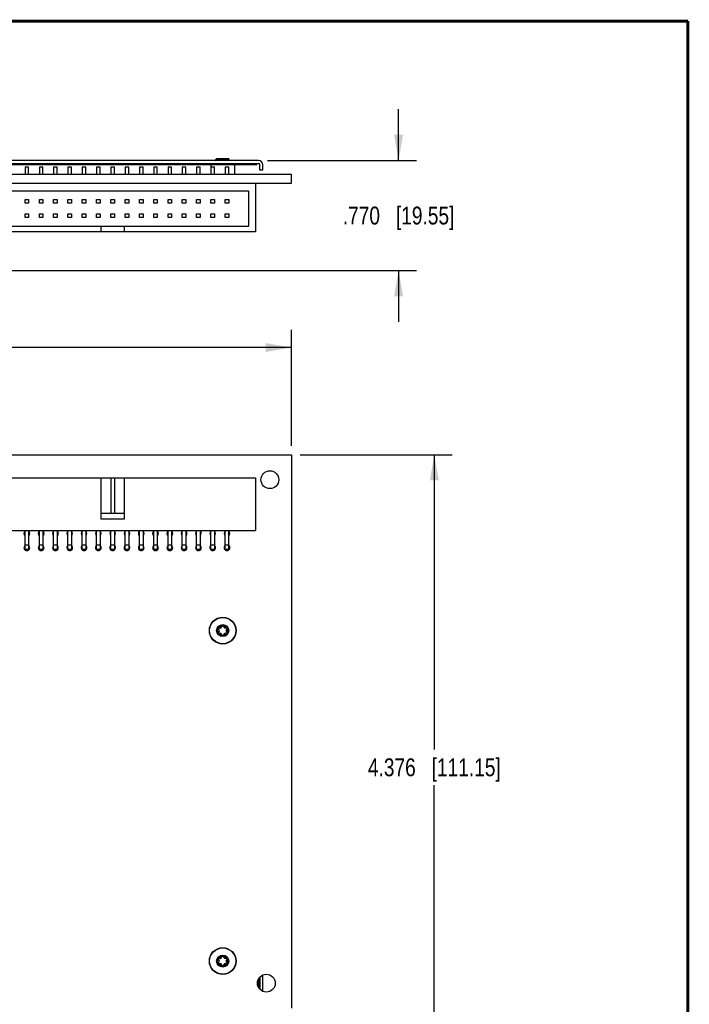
# Model space of a CAD drawing. Header units: inches. Extents: x 0.2 to 16.8, y 0.2 to 10.8.
# Tile 25 of 25: x 12.1 to 16.8, y 3.9 to 10.8. Entities that reach past the tile are written whole.
import ezdxf

# ---------------------------------------------------------------- set-up
doc = ezdxf.new("R2010")
doc.units = ezdxf.units.IN
doc.header["$LTSCALE"] = 0.935
doc.header["$MEASUREMENT"] = 0
doc.layers.get('0').update_dxf_attribs({"linetype": 'CONTINUOUS'})
doc.layers.add('DIMENSIONS', color=7, linetype='CONTINUOUS')
doc.styles.get("Standard").update_dxf_attribs({"font": 'txt', "width": 0.8})
doc.dimstyles.new('DIMSTYLE_2', dxfattribs={"dimtxt": 0.125, "dimasz": 0.18, "dimexe": 0.18, "dimexo": 0.0625, "dimgap": 0.09, "dimtad": 0, "dimtih": 1, "dimtoh": 1, "dimdec": 3, "dimzin": 4, "dimdsep": 46, "dimtxsty": 'STANDARD', "dimblk": '_FILLED', "dimblk1": '_FILLED', "dimblk2": '_FILLED', "dimcen": 0.09, "dimadec": 0, "dimazin": 0, "dimtp": 0.01, "dimtm": 0.01, "dimtfac": 1, "dimtdec": 3, "dimtofl": 0, "dimtmove": 0, "dimatfit": 3, "dimldrblk": '_FILLED', "dimfxl": 1, "dimtolj": 1, "dimtzin": 4, "dimarcsym": 0})

# ---------------------------------------------------------------- blocks, each defined once
blk = doc.blocks.new('_FILLED')
at = {"color": 0, "linetype": 'BYBLOCK'}
blk.add_solid([(0, 0), (-1, 0.174), (-1, -0.174)], dxfattribs=at)
blk = doc.blocks.new('*D14')
at = {"layer": 'DIMENSIONS', "color": 2, "linetype": 'CONTINUOUS'}
for p, q in [((14.0392, 7.7241), (15.1017, 7.7241)), ((14.9767, 7.7241), (14.9767, 5.6611)), ((14.9767, 3.3481), (14.9767, 5.4111)), ((10.5412, 3.3481), (15.1017, 3.3481))]:
    blk.add_line(p, q, dxfattribs=at)
at = {"layer": 'DIMENSIONS', "color": 2, "linetype": 'CONTINUOUS', "xscale": 0.18, "yscale": 0.18, "zscale": 0.18}
for p, rotation in [((14.9767, 7.7241), 90), ((14.9767, 3.3481), 270)]:
    blk.add_blockref('_FILLED', p, dxfattribs=dict(at, rotation=rotation))
at = {"layer": 'DIMENSIONS', "color": 2, "linetype": 'CONTINUOUS', "insert": (14.9767, 5.5986), "char_height": 0.125, "width": 1.425, "attachment_point": 2, "line_spacing_factor": 0.9}
blk.add_mtext('4.376{\\Ftxt.shx;\\W1.000000;\\H0.125000; }[111.15]', dxfattribs=at)
blk = doc.blocks.new('*D15')
at = {"layer": 'DIMENSIONS', "color": 2, "linetype": 'CONTINUOUS'}
for p, q in [((6.8541, 7.5716), (6.8541, 8.5991)), ((13.9767, 7.7866), (13.9767, 8.5991)), ((6.8541, 8.4741), (9.6404, 8.4741)), ((13.9767, 8.4741), (11.1904, 8.4741))]:
    blk.add_line(p, q, dxfattribs=at)
at = {"layer": 'DIMENSIONS', "color": 2, "linetype": 'CONTINUOUS', "xscale": 0.18, "yscale": 0.18, "zscale": 0.18, "rotation": 180}
blk.add_blockref('_FILLED', (6.8541, 8.4741), dxfattribs=at)
at = {"layer": 'DIMENSIONS', "color": 2, "linetype": 'CONTINUOUS', "xscale": 0.18, "yscale": 0.18, "zscale": 0.18}
blk.add_blockref('_FILLED', (13.9767, 8.4741), dxfattribs=at)
at = {"layer": 'DIMENSIONS', "color": 2, "linetype": 'CONTINUOUS', "insert": (10.4154, 8.5366), "char_height": 0.125, "width": 1.425, "attachment_point": 2, "line_spacing_factor": 0.9}
blk.add_mtext('7.123{\\Ftxt.shx;\\W1.000000;\\H0.125000; }[180.92]', dxfattribs=at)
blk = doc.blocks.new('*D17')
at = {"layer": 'DIMENSIONS', "color": 2, "linetype": 'CONTINUOUS'}
for p, q in [((14.7267, 9.7828), (14.7267, 10.1428)), ((13.8092, 9.7828), (14.8517, 9.7828)), ((11.8647, 9.0131), (14.8517, 9.0131)), ((14.7267, 9.0131), (14.7267, 8.6531))]:
    blk.add_line(p, q, dxfattribs=at)
at = {"layer": 'DIMENSIONS', "color": 2, "linetype": 'CONTINUOUS', "xscale": 0.18, "yscale": 0.18, "zscale": 0.18}
for p, rotation in [((14.7267, 9.7828), 270), ((14.7267, 9.0131), 90)]:
    blk.add_blockref('_FILLED', p, dxfattribs=dict(at, rotation=rotation))
at = {"layer": 'DIMENSIONS', "color": 2, "linetype": 'CONTINUOUS', "insert": (14.7267, 9.4604), "char_height": 0.125, "width": 1.225, "attachment_point": 2, "line_spacing_factor": 0.9}
blk.add_mtext('.770{\\Ftxt.shx;\\W1.000000;\\H0.125000; }[19.55]', dxfattribs=at)

msp = doc.modelspace()

# ---------------------------------------------------------------- linework, layer by layer
at = {"color": 6, "linetype": 'CONTINUOUS'}
for p, q in [((13.4475, 9.7882), (13.4564, 9.797)), ((13.4475, 9.785), (13.4475, 9.7882)), ((13.4755, 9.7882), (13.4478, 9.7882)), ((13.4554, 9.7866), (13.4505, 9.786)), ((13.4603, 9.7871), (13.4554, 9.7866)), ((13.4564, 9.797), (13.5371, 9.797)), ((13.4755, 9.7882), (13.4603, 9.7871)), ((13.4784, 9.7837), (13.513, 9.7861)), ((13.513, 9.7861), (13.5273, 9.7873)), ((13.5134, 9.7896), (13.5291, 9.7903)), ((13.5291, 9.7903), (13.5393, 9.791)), ((13.5424, 9.7918), (13.5371, 9.797)), ((13.5377, 9.7874), (13.538, 9.7872)), ((13.538, 9.7891), (13.5411, 9.7909)), ((13.5383, 9.7894), (13.538, 9.7898)), ((13.5445, 9.7835), (13.538, 9.7872)), ((13.538, 9.7872), (13.5383, 9.7869)), ((13.5383, 9.7869), (13.5383, 9.7894)), ((13.5393, 9.791), (13.5423, 9.7916)), ((13.5423, 9.7916), (13.5424, 9.7918)), ((13.4478, 9.7847), (13.4492, 9.7839)), ((13.529, 9.785), (13.5156, 9.7838)), ((13.542, 9.7836), (13.5308, 9.7847))]:
    msp.add_line(p, q, dxfattribs=at)
at = {"color": 7, "linetype": 'CONTINUOUS'}
for p, q in [((13.7467, 9.7828), (11.7967, 9.7828)), ((11.8148, 9.7628), (13.7467, 9.7628)), ((11.8167, 9.7558), (13.7354, 9.7558)), ((12.1392, 9.7358), (12.1142, 9.7358)), ((12.1142, 9.7358), (12.1142, 9.6858)), ((12.1392, 9.6858), (12.1392, 9.7358)), ((12.2392, 9.7358), (12.2142, 9.7358)), ((12.2142, 9.7358), (12.2142, 9.6858)), ((12.2392, 9.6858), (12.2392, 9.7358)), ((12.3392, 9.7358), (12.3142, 9.7358)), ((12.3142, 9.7358), (12.3142, 9.6858)), ((12.3392, 9.6858), (12.3392, 9.7358)), ((12.4392, 9.7358), (12.4142, 9.7358)), ((12.4142, 9.7358), (12.4142, 9.6858)), ((12.4392, 9.6858), (12.4392, 9.7358)), ((12.5392, 9.7358), (12.5142, 9.7358)), ((12.5142, 9.7358), (12.5142, 9.6858)), ((12.5392, 9.6858), (12.5392, 9.7358)), ((12.6392, 9.7358), (12.6142, 9.7358)), ((12.6142, 9.7358), (12.6142, 9.6858)), ((12.6392, 9.6858), (12.6392, 9.7358)), ((12.7392, 9.7358), (12.7142, 9.7358)), ((12.7142, 9.7358), (12.7142, 9.6858)), ((12.7392, 9.6858), (12.7392, 9.7358)), ((12.8392, 9.7358), (12.8142, 9.7358)), ((12.8142, 9.7358), (12.8142, 9.6858)), ((12.8392, 9.6858), (12.8392, 9.7358)), ((12.9392, 9.7358), (12.9142, 9.7358)), ((12.9142, 9.7358), (12.9142, 9.6858)), ((12.9392, 9.6858), (12.9392, 9.7358)), ((13.0392, 9.7358), (13.0142, 9.7358)), ((13.0142, 9.7358), (13.0142, 9.6858)), ((13.0392, 9.6858), (13.0392, 9.7358)), ((13.1392, 9.7358), (13.1142, 9.7358)), ((13.1142, 9.7358), (13.1142, 9.6858)), ((13.1392, 9.6858), (13.1392, 9.7358)), ((13.2392, 9.7358), (13.2142, 9.7358)), ((13.2142, 9.7358), (13.2142, 9.6858)), ((13.2392, 9.6858), (13.2392, 9.7358)), ((13.3392, 9.7358), (13.3142, 9.7358)), ((13.3142, 9.7358), (13.3142, 9.6858)), ((13.3392, 9.6858), (13.3392, 9.7358)), ((13.4143, 9.7558), (13.4142, 9.6858)), ((13.4392, 9.7358), (13.4142, 9.7358)), ((13.4392, 9.6858), (13.4392, 9.7358)), ((13.5392, 9.7358), (13.5142, 9.7358)), ((13.5142, 9.7358), (13.5142, 9.6858)), ((13.5392, 9.6858), (13.5392, 9.7358)), ((13.5792, 9.7558), (13.5792, 9.6858)), ((13.7354, 9.7558), (13.7354, 9.7628)), ((13.7567, 9.7158), (13.7567, 9.7528)), ((13.7767, 9.7158), (13.7767, 9.7528)), ((13.9767, 9.6858), (7.3471, 9.6858)), ((13.7767, 9.7158), (13.7567, 9.7158)), ((13.9767, 9.6238), (13.9767, 9.6858)), ((7.3867, 9.6238), (13.9767, 9.6238)), ((13.7267, 9.6238), (13.7267, 9.2838)), ((11.7767, 9.5718), (13.6767, 9.5718)), ((13.6767, 9.5718), (13.6767, 9.3218)), ((12.1142, 9.5093), (12.1392, 9.5093)), ((12.1142, 9.4843), (12.1142, 9.5093)), ((12.1392, 9.4843), (12.1142, 9.4843)), ((12.1392, 9.5093), (12.1392, 9.4843)), ((12.2142, 9.5093), (12.2392, 9.5093)), ((12.2142, 9.4843), (12.2142, 9.5093)), ((12.2392, 9.4843), (12.2142, 9.4843)), ((12.2392, 9.5093), (12.2392, 9.4843)), ((12.3142, 9.5093), (12.3392, 9.5093)), ((12.3142, 9.4843), (12.3142, 9.5093)), ((12.3392, 9.4843), (12.3142, 9.4843)), ((12.3392, 9.5093), (12.3392, 9.4843)), ((12.4142, 9.5093), (12.4392, 9.5093)), ((12.4142, 9.4843), (12.4142, 9.5093)), ((12.4392, 9.4843), (12.4142, 9.4843)), ((12.4392, 9.5093), (12.4392, 9.4843)), ((12.5142, 9.5093), (12.5392, 9.5093)), ((12.5142, 9.4843), (12.5142, 9.5093)), ((12.5392, 9.4843), (12.5142, 9.4843)), ((12.5392, 9.5093), (12.5392, 9.4843)), ((12.6142, 9.5093), (12.6392, 9.5093)), ((12.6142, 9.4843), (12.6142, 9.5093)), ((12.6392, 9.4843), (12.6142, 9.4843)), ((12.6392, 9.5093), (12.6392, 9.4843)), ((12.7142, 9.5093), (12.7392, 9.5093)), ((12.7142, 9.4843), (12.7142, 9.5093)), ((12.7392, 9.4843), (12.7142, 9.4843)), ((12.7392, 9.5093), (12.7392, 9.4843)), ((12.8142, 9.5093), (12.8392, 9.5093)), ((12.8142, 9.4843), (12.8142, 9.5093)), ((12.8392, 9.4843), (12.8142, 9.4843)), ((12.8392, 9.5093), (12.8392, 9.4843)), ((12.9142, 9.5093), (12.9392, 9.5093)), ((12.9142, 9.4843), (12.9142, 9.5093)), ((12.9392, 9.4843), (12.9142, 9.4843)), ((12.9392, 9.5093), (12.9392, 9.4843)), ((13.0142, 9.5093), (13.0392, 9.5093)), ((13.0142, 9.4843), (13.0142, 9.5093)), ((13.0392, 9.4843), (13.0142, 9.4843)), ((13.0392, 9.5093), (13.0392, 9.4843)), ((13.1142, 9.5093), (13.1392, 9.5093)), ((13.1142, 9.4843), (13.1142, 9.5093)), ((13.1392, 9.4843), (13.1142, 9.4843)), ((13.1392, 9.5093), (13.1392, 9.4843)), ((13.2142, 9.5093), (13.2392, 9.5093)), ((13.2142, 9.4843), (13.2142, 9.5093)), ((13.2392, 9.4843), (13.2142, 9.4843)), ((13.2392, 9.5093), (13.2392, 9.4843)), ((13.3142, 9.5093), (13.3392, 9.5093)), ((13.3142, 9.4843), (13.3142, 9.5093)), ((13.3392, 9.4843), (13.3142, 9.4843)), ((13.3392, 9.5093), (13.3392, 9.4843)), ((13.4142, 9.5093), (13.4392, 9.5093)), ((13.4142, 9.4843), (13.4142, 9.5093)), ((13.4392, 9.4843), (13.4142, 9.4843)), ((13.4392, 9.5093), (13.4392, 9.4843)), ((13.5142, 9.5093), (13.5392, 9.5093)), ((13.5142, 9.4843), (13.5142, 9.5093)), ((13.5392, 9.4843), (13.5142, 9.4843)), ((13.5392, 9.5093), (13.5392, 9.4843)), ((12.1142, 9.4093), (12.1392, 9.4093)), ((12.1142, 9.3843), (12.1142, 9.4093)), ((12.1392, 9.3843), (12.1142, 9.3843)), ((12.1392, 9.4093), (12.1392, 9.3843)), ((12.2142, 9.4093), (12.2392, 9.4093)), ((12.2142, 9.3843), (12.2142, 9.4093)), ((12.2392, 9.3843), (12.2142, 9.3843)), ((12.2392, 9.4093), (12.2392, 9.3843)), ((12.3142, 9.4093), (12.3392, 9.4093)), ((12.3142, 9.3843), (12.3142, 9.4093)), ((12.3392, 9.3843), (12.3142, 9.3843)), ((12.3392, 9.4093), (12.3392, 9.3843)), ((12.4142, 9.4093), (12.4392, 9.4093)), ((12.4142, 9.3843), (12.4142, 9.4093)), ((12.4392, 9.3843), (12.4142, 9.3843)), ((12.4392, 9.4093), (12.4392, 9.3843)), ((12.5142, 9.4093), (12.5392, 9.4093)), ((12.5142, 9.3843), (12.5142, 9.4093)), ((12.5392, 9.3843), (12.5142, 9.3843)), ((12.5392, 9.4093), (12.5392, 9.3843)), ((12.6142, 9.4093), (12.6392, 9.4093)), ((12.6142, 9.3843), (12.6142, 9.4093)), ((12.6392, 9.3843), (12.6142, 9.3843)), ((12.6392, 9.4093), (12.6392, 9.3843)), ((12.7142, 9.4093), (12.7392, 9.4093)), ((12.7142, 9.3843), (12.7142, 9.4093)), ((12.7392, 9.3843), (12.7142, 9.3843)), ((12.7392, 9.4093), (12.7392, 9.3843)), ((12.8142, 9.4093), (12.8392, 9.4093)), ((12.8142, 9.3843), (12.8142, 9.4093)), ((12.8392, 9.3843), (12.8142, 9.3843)), ((12.8392, 9.4093), (12.8392, 9.3843)), ((12.9142, 9.4093), (12.9392, 9.4093)), ((12.9142, 9.3843), (12.9142, 9.4093)), ((12.9392, 9.3843), (12.9142, 9.3843)), ((12.9392, 9.4093), (12.9392, 9.3843)), ((13.0142, 9.4093), (13.0392, 9.4093)), ((13.0142, 9.3843), (13.0142, 9.4093)), ((13.0392, 9.3843), (13.0142, 9.3843)), ((13.0392, 9.4093), (13.0392, 9.3843)), ((13.1142, 9.4093), (13.1392, 9.4093)), ((13.1142, 9.3843), (13.1142, 9.4093)), ((13.1392, 9.3843), (13.1142, 9.3843)), ((13.1392, 9.4093), (13.1392, 9.3843)), ((13.2142, 9.4093), (13.2392, 9.4093)), ((13.2142, 9.3843), (13.2142, 9.4093)), ((13.2392, 9.3843), (13.2142, 9.3843)), ((13.2392, 9.4093), (13.2392, 9.3843)), ((13.3142, 9.4093), (13.3392, 9.4093)), ((13.3142, 9.3843), (13.3142, 9.4093)), ((13.3392, 9.3843), (13.3142, 9.3843)), ((13.3392, 9.4093), (13.3392, 9.3843)), ((13.4142, 9.4093), (13.4392, 9.4093)), ((13.4142, 9.3843), (13.4142, 9.4093)), ((13.4392, 9.3843), (13.4142, 9.3843)), ((13.4392, 9.4093), (13.4392, 9.3843)), ((13.5142, 9.4093), (13.5392, 9.4093)), ((13.5142, 9.3843), (13.5142, 9.4093)), ((13.5392, 9.3843), (13.5142, 9.3843)), ((13.5392, 9.4093), (13.5392, 9.3843)), ((13.6767, 9.3218), (11.7767, 9.3218)), ((12.6467, 9.2838), (12.6467, 9.3218)), ((12.8067, 9.3218), (12.8067, 9.2838)), ((13.7267, 9.2838), (11.7267, 9.2838)), ((7.3867, 7.7241), (13.9767, 7.7241)), ((13.9767, 7.7241), (13.9767, 3.8501)), ((11.7267, 7.5631), (13.7267, 7.5631)), ((12.6467, 7.2731), (12.6467, 7.5631)), ((12.7142, 7.5631), (12.7142, 7.3131)), ((12.7392, 7.5631), (12.7392, 7.3131)), ((12.8067, 7.5631), (12.8067, 7.2731)), ((13.7267, 7.5631), (13.7267, 7.1931)), ((12.8067, 7.3131), (12.6467, 7.3131)), ((12.8067, 7.2731), (12.6467, 7.2731)), ((11.7267, 7.1931), (13.7267, 7.1931)), ((12.1142, 7.0606), (12.1142, 7.1931)), ((12.1392, 7.1931), (12.1392, 7.0606)), ((12.2142, 7.0606), (12.2142, 7.1931)), ((12.2392, 7.1931), (12.2392, 7.0606)), ((12.3142, 7.0606), (12.3142, 7.1931)), ((12.3392, 7.1931), (12.3392, 7.0606)), ((12.4142, 7.0606), (12.4142, 7.1931)), ((12.4392, 7.1931), (12.4392, 7.0606)), ((12.5142, 7.0606), (12.5142, 7.1931)), ((12.5392, 7.1931), (12.5392, 7.0606)), ((12.6142, 7.0606), (12.6142, 7.1931)), ((12.6392, 7.1931), (12.6392, 7.0606)), ((12.7142, 7.0606), (12.7142, 7.1931)), ((12.7392, 7.1931), (12.7392, 7.0606)), ((12.8142, 7.0606), (12.8142, 7.1931)), ((12.8392, 7.1931), (12.8392, 7.0606)), ((12.9142, 7.0606), (12.9142, 7.1931)), ((12.9392, 7.1931), (12.9392, 7.0606)), ((13.0142, 7.0606), (13.0142, 7.1931)), ((13.0392, 7.1931), (13.0392, 7.0606)), ((13.1142, 7.0606), (13.1142, 7.1931)), ((13.1392, 7.1931), (13.1392, 7.0606)), ((13.2142, 7.0606), (13.2142, 7.1931)), ((13.2392, 7.1931), (13.2392, 7.0606)), ((13.3142, 7.0606), (13.3142, 7.1931)), ((13.3392, 7.1931), (13.3392, 7.0606)), ((13.4142, 7.0606), (13.4142, 7.1931)), ((13.4392, 7.1931), (13.4392, 7.0606)), ((13.5142, 7.0606), (13.5142, 7.1931)), ((13.5392, 7.0606), (13.5392, 7.1931)), ((12.1392, 7.0606), (12.1142, 7.0606)), ((12.2392, 7.0606), (12.2142, 7.0606)), ((12.3392, 7.0606), (12.3142, 7.0606)), ((12.4392, 7.0606), (12.4142, 7.0606)), ((12.5392, 7.0606), (12.5142, 7.0606)), ((12.6392, 7.0606), (12.6142, 7.0606)), ((12.7392, 7.0606), (12.7142, 7.0606)), ((12.8392, 7.0606), (12.8142, 7.0606)), ((12.9392, 7.0606), (12.9142, 7.0606)), ((13.0392, 7.0606), (13.0142, 7.0606)), ((13.1392, 7.0606), (13.1142, 7.0606)), ((13.2392, 7.0606), (13.2142, 7.0606)), ((13.3392, 7.0606), (13.3142, 7.0606)), ((13.4392, 7.0606), (13.4142, 7.0606)), ((13.5392, 7.0606), (13.5142, 7.0606)), ((13.7567, 4.0676), (13.7567, 3.9825)), ((13.7767, 3.9687), (13.7767, 4.0814))]:
    msp.add_line(p, q, dxfattribs=at)
at = {"color": 9, "linetype": 'CONTINUOUS'}
for p, q in [((12.1142, 7.0931), (12.1392, 7.0931)), ((12.2142, 7.0931), (12.2392, 7.0931)), ((12.3142, 7.0931), (12.3392, 7.0931)), ((12.4142, 7.0931), (12.4392, 7.0931)), ((12.5142, 7.0931), (12.5392, 7.0931)), ((12.6142, 7.0931), (12.6392, 7.0931)), ((12.7142, 7.0931), (12.7392, 7.0931)), ((12.8142, 7.0931), (12.8392, 7.0931)), ((12.9142, 7.0931), (12.9392, 7.0931)), ((13.0142, 7.0931), (13.0392, 7.0931)), ((13.1142, 7.0931), (13.1392, 7.0931)), ((13.2142, 7.0931), (13.2392, 7.0931)), ((13.3142, 7.0931), (13.3392, 7.0931)), ((13.4142, 7.0931), (13.4392, 7.0931)), ((13.5142, 7.0931), (13.5392, 7.0931)), ((13.7467, 4.0528), (13.7467, 3.9973))]:
    msp.add_line(p, q, dxfattribs=at)
at = {"color": 7, "linetype": 'CONTINUOUS', "const_width": 0.02}
for points in [[(16.75, 10.7586), (0.25, 10.7586)], [(16.75, 0.2586), (16.75, 10.7586)]]:
    msp.add_lwpolyline(points, dxfattribs=at)
at = {"color": 7, "linetype": 'CONTINUOUS'}
for centre in [(13.8267, 7.5491), (13.8017, 4.0251)]:
    msp.add_circle(centre, 0.0625, dxfattribs=at)
at = {"color": 6, "linetype": 'CONTINUOUS'}
for centre, radius in [((13.4967, 6.4931), 0.0935), ((13.4967, 6.4931), 0.0424), ((13.4967, 6.4931), 0.0344), ((13.4967, 4.1801), 0.0935), ((13.4967, 4.1801), 0.0424), ((13.4967, 4.1801), 0.0344)]:
    msp.add_circle(centre, radius, dxfattribs=at)
at = {"color": 9, "linetype": 'CONTINUOUS'}
for centre in [(13.4967, 6.4931), (13.4967, 4.1801)]:
    msp.add_circle(centre, 0.0917, dxfattribs=at)
at = {"color": 6, "linetype": 'CONTINUOUS'}
for centre, radius, start, end in [((13.6604, 5.1288), 4.663, 92.03874, 92.27298), ((13.2928, 15.278), 5.4929, 272.10449, 272.30137), ((13.4722, 6.5072), 0.00591, 66.8699, 233.1301), ((13.4722, 6.4789), 0.00591, 126.8699, 293.1301), ((13.4616, 6.4931), 0.0118, 306.8699, 53.1301), ((13.4792, 6.5235), 0.0118, 246.8699, 353.1301), ((13.4967, 6.5214), 0.00591, 6.8699, 173.1301), ((13.5143, 6.5235), 0.0118, 186.8699, 293.1301), ((13.5213, 6.5072), 0.00591, 306.8699, 113.1301), ((13.5213, 6.4789), 0.00591, 246.8699, 53.1301), ((13.5319, 6.4931), 0.0118, 126.8699, 233.1301), ((13.4792, 6.4626), 0.0118, 6.8699, 113.1301), ((13.4967, 6.4647), 0.00591, 186.8699, 353.1301), ((13.5143, 6.4626), 0.0118, 66.8699, 173.1301), ((13.4792, 4.2105), 0.0118, 246.8699, 353.1301), ((13.4967, 4.2084), 0.00591, 6.8699, 173.1301), ((13.5143, 4.2105), 0.0118, 186.8699, 293.1301), ((13.4722, 4.1942), 0.00591, 66.8699, 233.1301), ((13.4722, 4.1659), 0.00591, 126.8699, 293.1301), ((13.4616, 4.1801), 0.0118, 306.8699, 53.1301), ((13.4792, 4.1496), 0.0118, 6.8699, 113.1301), ((13.4967, 4.1517), 0.00591, 186.8699, 353.1301), ((13.5143, 4.1496), 0.0118, 66.8699, 173.1301), ((13.5213, 4.1942), 0.00591, 306.8699, 113.1301), ((13.5213, 4.1659), 0.00591, 246.8699, 53.1301), ((13.5319, 4.1801), 0.0118, 126.8699, 233.1301)]:
    msp.add_arc(centre, radius, start, end, dxfattribs=at)
at = {"color": 7, "linetype": 'CONTINUOUS'}
for centre, radius, start, end in [((13.7467, 9.7528), 0.03, 0, 90), ((13.7467, 9.7528), 0.01, 0, 90), ((12.1267, 7.1731), 0.02, 129.40876, 231.24567), ((12.1267, 7.1731), 0.02, 308.72691, 50.57943), ((12.2267, 7.1731), 0.02, 129.40876, 231.24567), ((12.2267, 7.1731), 0.02, 308.72691, 50.57943), ((12.3267, 7.1731), 0.02, 129.40876, 231.24567), ((12.3267, 7.1731), 0.02, 308.72691, 50.57943), ((12.4267, 7.1731), 0.02, 129.40876, 231.24567), ((12.4267, 7.1731), 0.02, 308.72691, 50.57943), ((12.5267, 7.1731), 0.02, 129.40876, 231.24567), ((12.5267, 7.1731), 0.02, 308.72691, 50.57943), ((12.6267, 7.1731), 0.02, 129.40876, 231.24567), ((12.6267, 7.1731), 0.02, 308.72691, 50.57943), ((12.7267, 7.1731), 0.02, 129.40876, 231.24567), ((12.7267, 7.1731), 0.02, 308.72691, 50.57943), ((12.8267, 7.1731), 0.02, 129.40876, 231.24567), ((12.8267, 7.1731), 0.02, 308.72691, 50.57943), ((12.9267, 7.1731), 0.02, 129.40876, 231.24567), ((12.9267, 7.1731), 0.02, 308.72691, 50.57943), ((13.0267, 7.1731), 0.02, 129.40876, 231.24567), ((13.0267, 7.1731), 0.02, 308.72691, 50.57943), ((13.1267, 7.1731), 0.02, 129.40876, 231.24567), ((13.1267, 7.1731), 0.02, 308.72691, 50.57943), ((13.2267, 7.1731), 0.02, 129.40876, 231.24567), ((13.2267, 7.1731), 0.02, 308.72691, 50.57943), ((13.3267, 7.1731), 0.02, 129.40876, 231.24567), ((13.3267, 7.1731), 0.02, 308.72691, 50.57943), ((13.4267, 7.1731), 0.02, 129.40876, 231.24567), ((13.4267, 7.1731), 0.02, 308.72691, 50.57943), ((13.5267, 7.1731), 0.02, 129.40876, 231.24567), ((13.5267, 7.1731), 0.02, 308.72691, 50.57943), ((12.1267, 7.0731), 0.02, 128.72691, 51.24567), ((12.2267, 7.0731), 0.02, 128.72691, 51.24567), ((12.3267, 7.0731), 0.02, 128.72691, 51.24567), ((12.4267, 7.0731), 0.02, 128.72691, 51.24567), ((12.5267, 7.0731), 0.02, 128.72691, 51.24567), ((12.6267, 7.0731), 0.02, 128.72691, 51.24567), ((12.7267, 7.0731), 0.02, 128.72691, 51.24567), ((12.8267, 7.0731), 0.02, 128.72691, 51.24567), ((12.9267, 7.0731), 0.02, 128.72691, 51.24567), ((13.0267, 7.0731), 0.02, 128.72691, 51.24567), ((13.1267, 7.0731), 0.02, 128.72691, 51.24567), ((13.2267, 7.0731), 0.02, 128.72691, 51.24567), ((13.3267, 7.0731), 0.02, 128.72691, 51.24567), ((13.4267, 7.0731), 0.02, 128.72691, 51.24567), ((13.5267, 7.0731), 0.02, 128.72691, 51.24567)]:
    msp.add_arc(centre, radius, start, end, dxfattribs=at)
at = {"color": 6, "linetype": 'CONTINUOUS'}
for points, knots in [([(13.4505, 9.786), (13.4501, 9.7859), (13.4495, 9.7858), (13.4487, 9.7856), (13.4483, 9.7855), (13.448, 9.7854), (13.4477, 9.7852), (13.4475, 9.7851), (13.4475, 9.785)], [0, 0, 0, 0, 0.410304, 0.574187, 0.710607, 0.819855, 0.902734, 1, 1, 1, 1]), ([(13.5273, 9.7873), (13.5286, 9.7875), (13.5308, 9.7877), (13.5339, 9.7881), (13.5359, 9.7884), (13.5371, 9.7887), (13.5376, 9.7889), (13.5378, 9.789)], [0, 0, 0, 0, 0.357405, 0.646899, 0.862457, 0.940986, 1, 1, 1, 1]), ([(13.5369, 9.7861), (13.5365, 9.786), (13.5355, 9.7858), (13.5337, 9.7855), (13.5315, 9.7852), (13.5299, 9.785), (13.529, 9.785)], [0, 0, 0, 0, 0.17242, 0.398322, 0.675115, 1, 1, 1, 1]), ([(13.5311, 9.7886), (13.5318, 9.7885), (13.5332, 9.7883), (13.5351, 9.788), (13.5366, 9.7877), (13.5374, 9.7875), (13.5377, 9.7874)], [0, 0, 0, 0, 0.344216, 0.627153, 0.84637, 1, 1, 1, 1]), ([(13.5383, 9.7869), (13.5383, 9.7868), (13.5382, 9.7867), (13.5381, 9.7866), (13.5379, 9.7865), (13.5375, 9.7863), (13.5371, 9.7862), (13.5369, 9.7861)], [0, 0, 0, 0, 0.125088, 0.212522, 0.321599, 0.610857, 1, 1, 1, 1]), ([(13.4478, 9.7847), (13.448, 9.7846), (13.4484, 9.7844), (13.4493, 9.7842), (13.4505, 9.784), (13.4514, 9.7839), (13.452, 9.7838)], [0, 0, 0, 0, 0.142988, 0.357238, 0.643157, 1, 1, 1, 1])]:
    msp.add_open_spline(points, degree=3, knots=knots, dxfattribs=at)
at = {"color": 7, "linetype": 'CONTINUOUS'}
for points, knots in [([(13.4557, 9.7931), (13.4554, 9.7933), (13.4549, 9.7936), (13.4545, 9.7942), (13.4545, 9.7947), (13.4546, 9.795), (13.4548, 9.7954), (13.4549, 9.7956), (13.455, 9.7957)], [0, 0, 0, 0, 0.310271, 0.541546, 0.643637, 0.74833, 0.864792, 1, 1, 1, 1]), ([(13.4627, 9.7906), (13.4619, 9.7908), (13.4605, 9.7912), (13.4585, 9.7918), (13.4569, 9.7924), (13.456, 9.7929), (13.4557, 9.7931)], [0, 0, 0, 0, 0.319417, 0.593443, 0.82049, 1, 1, 1, 1])]:
    msp.add_open_spline(points, degree=3, knots=knots, dxfattribs=at)

# ---------------------------------------------------------------- dimensions: what is measured, and where the dimension line sits
at = {"layer": 'DIMENSIONS', "color": 2, "linetype": 'CONTINUOUS'}
for base, p1, p2, angle, picture, middle in [((14.7267, 9.0131), (13.8092, 9.7828), (11.8647, 9.0131), 270, '*D17', (14.6017, 9.3979)), ((6.8541, 8.4741), (13.9767, 7.7866), (6.8541, 7.5716), 180, '*D15', (10.2654, 8.4741)), ((14.9767, 3.3481), (14.0392, 7.7241), (10.5412, 3.3481), 270, '*D14', (14.8267, 5.5361))]:
    dim = msp.add_linear_dim(base=base, p1=p1, p2=p2, angle=angle, dimstyle='DIMSTYLE_2', dxfattribs=at)
    dim.commit()
    dim.dimension.update_dxf_attribs({"geometry": picture, "text_midpoint": middle, "dimtype": 160})

doc.saveas('drawing.dxf')
